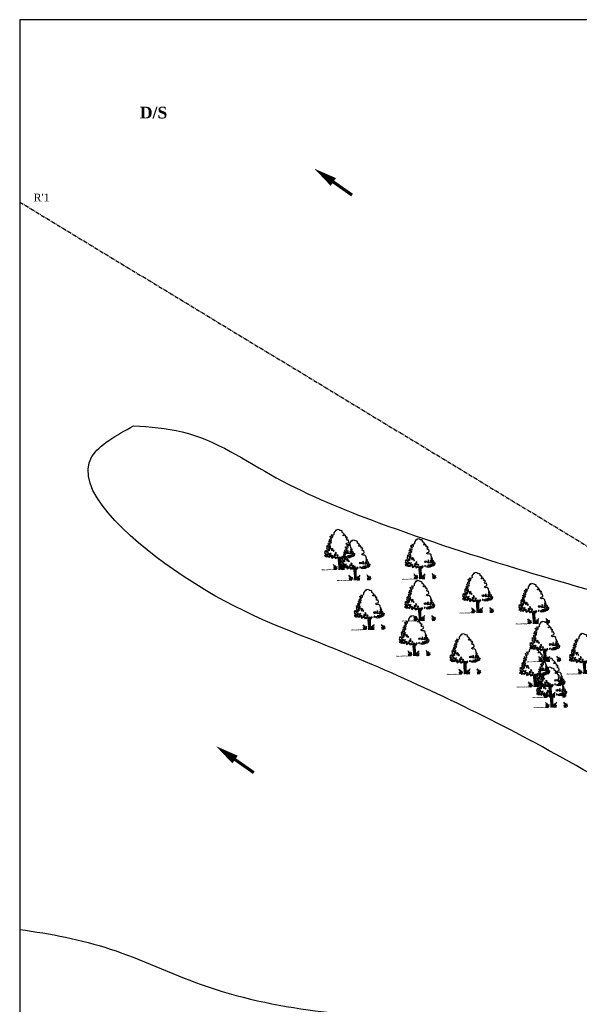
# Model space of a CAD drawing. Header units: metres. Extents: x 434 to 13991, y 93 to 6576.
# Tile 2 of 5: x 12507 to 12865, y 5947 to 6576. Entities that reach past the tile are written whole.
import ezdxf

# ---------------------------------------------------------------- set-up
doc = ezdxf.new("R2010")
doc.units = ezdxf.units.M
doc.header["$MEASUREMENT"] = 0
doc.linetypes.add('CENTERX2', pattern=[4, 2.5, -0.5, 0.5, -0.5])
doc.layers.add('SECTION', color=7, linetype='Continuous')
doc.layers.add('TEX', color=6, linetype='Continuous')
doc.styles.get("Standard").update_dxf_attribs({"font": 'times.ttf'})

# ---------------------------------------------------------------- blocks, each defined once
blk = doc.blocks.new('A$C16861002')
h = blk.add_hatch()
h.set_pattern_fill('AR-SAND,_O', color=86, scale=0.0125, angle=-7.1637)
h.set_pattern_definition([(30.3363, (-626.73594, 51.387482), (0.0022222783, 0.0239954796), [0, -0.019, 0, -0.02125, 0, -0.0203125]), (0.3363, (-626.73594, 51.387482), (0.0263487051, 0.0322427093), [0, -0.01025, 0, -0.017125, 0, -0.0065625]), (320.3363, (-626.751195, 51.3894), (0.03863172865, -0.00478416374), [0, -0.00625, 0, -0.0225, 0, -0.029375]), (310.3363, (-626.751195, 51.3894), (0.0386513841, 0.0061993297), [0, -0.003125, 0, -0.01475, 0, -0.016875])])
edge = h.paths.add_edge_path()
edge.add_spline(control_points=[(0.625, 0.145), (0.624, 0.145), (0.59, 0.151), (0.51, 0.159), (0.384, 0.175), (0.237, 0.199), (0.118, 0.192), (0.014, 0.247), (-0.01, 0.212), (-0.016, 0.201)], knot_values=[0.028153, 0.028153, 0.028153, 0.028153, 0.042705, 0.440186, 0.998352, 1.57343, 2.182336, 2.529485, 2.667956, 2.667956, 2.667956, 2.667956], degree=3, periodic=0)
edge.add_line((-0.016, 0.201), (0.62, 0.121))
edge.add_arc((0.443, 0.176), 0.185, 342.7907, 350.3646)
at = {"color": 86}
for p, q in [((0.925, 0.557), (0.914, 0.374)), ((0.94, 0.656), (0.925, 0.557)), ((0.946, 0.55), (0.97, 0.675)), ((0.956, 0.494), (0.949, 0.379)), ((0.991, 0.669), (0.97, 0.502)), ((0.931, 0.237), (0.909, 0.104)), ((0.929, 0.384), (0.918, 0.226))]:
    blk.add_line(p, q, dxfattribs=at)
for points in [[(0.994, 2.085), (0.972, 2.08), (0.865, 1.959), (0.855, 1.877), (0.826, 1.855), (0.763, 1.846)], [(0.994, 2.085), (1.028, 2.072), (1.035, 2.077), (1.031, 2.09), (1.056, 2.119), (1.128, 2.093), (1.132, 2.081), (1.151, 2.084), (1.165, 2.047), (1.192, 2.053), (1.237, 2.03)], [(1.589, 1.088), (1.597, 1.09), (1.592, 1.207), (1.542, 1.272), (1.457, 1.274), (1.397, 1.315), (1.422, 1.354), (1.508, 1.368), (1.533, 1.407), (1.531, 1.499), (1.466, 1.499), (1.446, 1.552), (1.5, 1.612), (1.48, 1.614), (1.465, 1.65), (1.432, 1.645), (1.408, 1.648), (1.436, 1.678), (1.409, 1.724), (1.415, 1.765), (1.341, 1.749), (1.308, 1.745), (1.305, 1.778), (1.374, 1.803), (1.313, 1.894), (1.271, 1.917), (1.28, 1.991), (1.238, 2.021), (1.238, 2.03)], [(1.577, 1.001), (1.58, 0.961), (1.659, 0.922), (1.68, 0.851), (1.683, 0.811), (1.726, 0.786), (1.694, 0.684)], [(0.859, 0.1), (0.888, 0.262), (0.897, 0.434), (0.905, 0.59), (0.926, 0.666)], [(1.003, 0.656), (0.978, 0.502), (0.966, 0.362), (0.949, 0.176), (0.934, 0.09)], [(1.304, 0.653), (1.361, 0.626), (1.402, 0.64), (1.468, 0.622), (1.526, 0.654), (1.562, 0.64), (1.559, 0.679), (1.617, 0.652), (1.694, 0.684)]]:
    blk.add_lwpolyline(points, dxfattribs=at)
for points in [[(0.585, 1.493), (0.51, 1.479), (0.486, 1.435), (0.522, 1.431), (0.535, 1.39), (0.502, 1.37), (0.558, 1.371), (0.562, 1.41), (0.601, 1.429), (0.598, 1.453), (0.556, 1.458)], [(0.577, 1.573), (0.568, 1.551), (0.529, 1.579)], [(0.614, 1.678), (0.579, 1.643), (0.61, 1.592)], [(0.649, 1.564), (0.601, 1.523), (0.657, 1.484), (0.673, 1.514), (0.65, 1.524)], [(0.709, 1.745), (0.708, 1.69), (0.641, 1.698), (0.688, 1.724), (0.679, 1.756)], [(0.656, 1.814), (0.705, 1.816), (0.651, 1.775)], [(0.702, 1.644), (0.663, 1.625), (0.689, 1.59)], [(0.738, 1.882), (0.716, 1.854), (0.753, 1.857)], [(0.791, 1.813), (0.738, 1.78), (0.784, 1.759)], [(0.259, 1.04), (0.299, 0.925), (0.354, 0.973)], [(0.275, 1.116), (0.282, 1.076), (0.33, 1.117), (0.371, 1.104), (0.364, 1.145), (0.332, 1.133)], [(0.411, 1.084), (0.365, 1.058), (0.385, 1.024)], [(0.408, 1.257), (0.38, 1.229), (0.428, 1.215)], [(0.446, 1.017), (0.393, 0.984), (0.405, 0.935), (0.463, 0.959)], [(0.509, 1.323), (0.447, 1.369), (0.407, 1.343), (0.413, 1.295)], [(0.42, 1.153), (0.436, 1.088), (0.533, 1.131), (0.455, 1.141), (0.448, 1.181)], [(0.511, 1.197), (0.483, 1.169), (0.524, 1.156)], [(0.512, 1.299), (0.486, 1.239), (0.573, 1.205), (0.6, 1.225), (0.542, 1.248)], [(0.59, 1.336), (0.552, 1.325), (0.567, 1.299), (0.611, 1.31)], [(0.653, 1.202), (0.607, 1.177), (0.617, 1.113), (0.647, 1.109), (0.64, 1.149), (0.665, 1.154), (0.686, 1.128), (0.713, 1.148)], [(0.689, 1.104), (0.713, 1.046), (0.748, 1.081)], [(1.628, 1.072), (1.586, 1.077), (1.56, 1.018), (1.583, 1.007), (1.6, 1.044)], [(1.646, 1.023), (1.601, 1.005), (1.614, 0.964)], [(0.279, 0.912), (0.234, 0.894), (0.274, 0.865)], [(0.316, 0.86), (0.295, 0.839), (0.341, 0.818), (0.356, 0.839)], [(0.348, 0.919), (0.309, 0.9), (0.377, 0.86), (0.398, 0.881)], [(0.438, 0.86), (0.389, 0.812), (0.444, 0.813), (0.484, 0.784)], [(0.468, 0.857), (0.501, 0.821), (0.549, 0.862)], [(0.48, 0.949), (0.503, 0.892), (0.574, 0.969), (0.515, 0.937)], [(0.58, 0.866), (0.545, 0.831), (0.579, 0.717), (0.671, 0.761), (0.605, 0.777), (0.64, 0.812)], [(0.676, 0.807), (0.71, 0.732), (0.743, 0.799)], [(0.717, 0.888), (0.748, 0.837), (0.816, 0.844), (0.801, 0.87), (0.752, 0.876)], [(0.787, 0.762), (0.731, 0.706), (0.757, 0.671), (0.79, 0.691), (0.768, 0.709)], [(0.808, 0.979), (0.784, 0.935), (0.851, 0.926)], [(0.852, 0.746), (0.807, 0.681), (0.889, 0.694)], [(0.865, 0.846), (0.848, 0.809), (0.888, 0.788), (0.933, 0.806)], [(0.921, 0.659), (0.956, 0.74), (1.035, 0.691), (0.969, 0.7)], [(1.05, 0.666), (1.022, 0.638), (1.071, 0.632)], [(1.062, 0.711), (1.111, 0.658), (1.123, 0.704)], [(1.19, 0.703), (1.224, 0.683), (1.248, 0.727)], [(1.218, 0.927), (1.231, 0.886), (1.276, 0.904), (1.296, 0.863), (1.329, 0.937), (1.284, 0.919)], [(1.317, 0.7), (1.281, 0.655), (1.35, 0.657)], [(1.346, 0.899), (1.395, 0.846), (1.463, 0.853)], [(1.369, 0.72), (1.429, 0.657), (1.476, 0.691), (1.528, 0.669), (1.525, 0.74), (1.473, 0.715)], [(1.387, 0.953), (1.423, 0.902), (1.443, 0.962)], [(1.495, 0.845), (1.546, 0.808), (1.492, 0.814)], [(1.575, 0.945), (1.509, 0.906), (1.518, 0.882), (1.582, 0.85), (1.628, 0.876), (1.562, 0.892), (1.61, 0.933)], [(1.568, 0.742), (1.563, 0.703), (1.61, 0.682), (1.611, 0.744)], [(1.608, 0.815), (1.621, 0.775), (1.663, 0.816)], [(1.673, 0.752), (1.652, 0.724), (1.69, 0.687)]]:
    blk.add_lwpolyline(points, close=True, dxfattribs=at)
for centre, radius, start, end in [((0.346, 0.209), 0.324, 343.8213, 33.8793), ((0.536, 0.162), 0.113, 338.4127, 44.178), ((0.443, 0.176), 0.185, 343.4617, 20.2712), ((0.566, 0.194), 0.128, 354.9817, 66.5193), ((0.311, 0.255), 0.391, 338.8097, 11.1779), ((0.751, 0.112), 0.0708, 83.2374, 178.7654), ((0.839, 0.143), 0.144, 124.1986, 191.1044), ((0.957, 0.086), 0.0708, 346.9072, 82.4352), ((0.88, 0.138), 0.144, 334.5682, 41.474), ((1.419, 0.116), 0.391, 154.4947, 186.8629), ((1.157, 0.12), 0.128, 99.1533, 170.6909), ((1.374, 0.08), 0.324, 131.7933, 181.8513), ((1.178, 0.081), 0.113, 121.4946, 187.2599), ((1.272, 0.072), 0.185, 145.4014, 182.2109), ((1.249, 0.095), 0.324, 343.8213, 33.8793), ((1.439, 0.048), 0.113, 338.4127, 44.178), ((1.346, 0.062), 0.185, 343.4617, 20.2712), ((1.47, 0.08), 0.128, 354.9817, 66.5193), ((1.214, 0.142), 0.391, 338.8097, 11.1779), ((1.655, -0.002), 0.0708, 83.2374, 178.7654), ((1.742, 0.029), 0.144, 124.1986, 191.1044)]:
    blk.add_arc(centre, radius, start, end, dxfattribs=at)
for points, start_tangent, end_tangent in [([(0.76, 0.182), (0.758, 0.194), (0.764, 0.195), (0.771, 0.194), (0.771, 0.191), (0.773, 0.183), (0.774, 0.179), (0.771, 0.173), (0.762, 0.171), (0.759, 0.181), (0.76, 0.182)], (-0.533022, 0.846101), (-0.533022, 0.846101)), ([(0.759, 0.263), (0.758, 0.269), (0.761, 0.269), (0.765, 0.269), (0.764, 0.267), (0.765, 0.264), (0.766, 0.261), (0.765, 0.258), (0.76, 0.257), (0.758, 0.262), (0.759, 0.263)], (-0.533022, 0.846101), (-0.533022, 0.846101)), ([(0.966, 0.156), (0.971, 0.167), (0.966, 0.17), (0.958, 0.171), (0.958, 0.168), (0.954, 0.161), (0.952, 0.156), (0.953, 0.15), (0.961, 0.146), (0.967, 0.155), (0.966, 0.156)], (0.725822, 0.687882), (0.725822, 0.687882)), ([(0.987, 0.234), (0.99, 0.24), (0.987, 0.241), (0.983, 0.241), (0.983, 0.24), (0.981, 0.236), (0.98, 0.234), (0.98, 0.231), (0.985, 0.229), (0.987, 0.233), (0.987, 0.234)], (0.725822, 0.687882), (0.725822, 0.687882)), ([(1.664, 0.068), (1.661, 0.081), (1.667, 0.081), (1.674, 0.081), (1.674, 0.078), (1.676, 0.07), (1.677, 0.065), (1.675, 0.06), (1.665, 0.058), (1.662, 0.067), (1.664, 0.068)], (-0.533022, 0.846101), (-0.533022, 0.846101)), ([(1.663, 0.149), (1.661, 0.155), (1.664, 0.156), (1.668, 0.155), (1.668, 0.154), (1.669, 0.15), (1.669, 0.148), (1.668, 0.145), (1.663, 0.144), (1.662, 0.149), (1.663, 0.149)], (-0.533022, 0.846101), (-0.533022, 0.846101))]:
    blk.add_spline(points, degree=3, dxfattribs=dict(at, start_tangent=start_tangent, end_tangent=end_tangent))

msp = doc.modelspace()

# ---------------------------------------------------------------- linework, layer by layer
at = {"color": 0, "linetype": 'Continuous'}
for points in [[(12695.076, 6480.947, 0, 6, 0), (12707.2, 6472.452, 4, 4, 0)], [(12707.2, 6472.452, 2, 2, 0), (12719.19, 6464.05, 4, 4, 0)], [(12632.225, 6111.628, 0, 6, 0), (12644.349, 6103.133, 4, 4, 0)], [(12644.349, 6103.133, 2, 2, 0), (12656.34, 6094.731, 4, 4, 0)]]:
    msp.add_lwpolyline(points, format="xyseb", dxfattribs=at)
at = {"layer": 'SECTION', "color": 0, "linetype": 'Continuous'}
for p, q in [((12506.544, 6576.203), (12506.544, 5543.693)), ((13990.625, 6576.203), (12506.544, 6576.203))]:
    msp.add_line(p, q, dxfattribs=at)
at = {"layer": 'SECTION', "color": 0, "linetype": 'CENTERX2'}
msp.add_line((12506.544, 6459.593), (13751.843, 5705.037), dxfattribs=at)
at = {"layer": 'SECTION', "color": 0, "linetype": 'Continuous'}
msp.add_spline([(12579.427, 6316.521), (12552.791, 6296.812), (12605.015, 6224.563), (12703.437, 6175.728), (12836.676, 6113.513), (12976.092, 6045.037), (13074.523, 6017.607), (13175.633, 5965.422), (13294.253, 5930.52), (13352.509, 5940.556), (13390.676, 5976.014), (13371.258, 6024.854), (13277.513, 6046.263), (13168.368, 6098.447), (13086.677, 6144.611), (13020.386, 6171.372), (12954.096, 6189.436), (12830.219, 6223.557), (12736.346, 6254.54), (12670.725, 6283.309), (12610.46, 6312.746), (12579.427, 6316.521)], degree=3, dxfattribs=at)
msp.add_open_spline([(12506.544, 5994.45), (12526.294, 5991.776), (12566.224, 5984.31), (12625.702, 5955.165), (12700.528, 5939.457), (12782.186, 5937.025), (12868.899, 5909.506), (12938.258, 5881.429), (13015.631, 5863.158), (13085.531, 5834.906), (13163.042, 5800.23), (13215.241, 5751.441), (13256.25, 5704.198), (13295.611, 5664.334), (13321.143, 5614.352), (13345.361, 5578.329), (13351.413, 5552.416), (13352.889, 5543.693)], degree=3, knots=[36.9996225, 36.9996225, 36.9996225, 36.9996225, 96.4912707, 158.9965589, 233.8347592, 324.0720379, 402.6652137, 504.8324458, 548.5001951, 640.6055019, 730.9839206, 800.6521197, 852.4607856, 919.355433, 966.7284036, 1020.586332, 1047.0580692, 1047.0580692, 1047.0580692, 1047.0580692], dxfattribs=at)

# ---------------------------------------------------------------- block references
at = {"layer": 'SECTION', "color": 0, "ltscale": 20, "xscale": 12.8016000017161, "yscale": 12.80159999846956, "zscale": 12.8016, "rotation": 8.251036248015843}
for p in [(12700.237, 6221.699), (12751.751, 6215.731), (12710.09, 6214.92), (12788.542, 6194.107), (12751.481, 6188.972), (12824.488, 6187.124), (12719.203, 6183.291), (12747.964, 6166.537), (12831.569, 6162.879), (12780.427, 6154.915), (12856.842, 6155.095), (12825.076, 6146.738), (12834.93, 6139.959), (12835.884, 6133.561)]:
    msp.add_blockref('A$C16861002', p, dxfattribs=at)

# ---------------------------------------------------------------- texts
at = {"color": 0, "linetype": 'Continuous', "insert": (12515.468, 6464.968), "char_height": 5, "width": 10.33229, "attachment_point": 1, "rotation": 0.152751}
msp.add_mtext("R'1", dxfattribs=at)
at = {"layer": 'TEX', "color": 0, "insert": (12583.37, 6520.554), "char_height": 7.5, "width": 30.15685, "attachment_point": 1}
msp.add_mtext('{\\fTimes New Roman|b1|i0|c0|p18;D/S}', dxfattribs=at)

doc.saveas('drawing.dxf')
